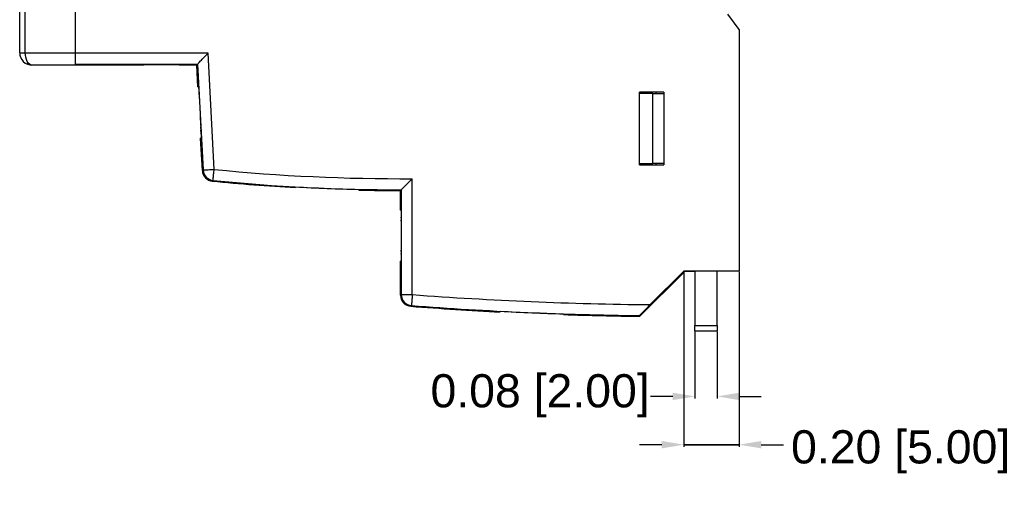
# Model space of a CAD drawing. Header units: millimetres. Extents: x 37 to 294, y 62 to 203.
# Tile 3 of 16: x 117 to 206, y 69 to 112. Entities that reach past the tile are written whole.
import ezdxf

# ---------------------------------------------------------------- set-up
doc = ezdxf.new("R2010")
doc.units = ezdxf.units.MM
doc.header["$MEASUREMENT"] = 0
doc.layers.get('0').update_dxf_attribs({"linetype": 'CONTINUOUS'})
doc.layers.get('Defpoints').update_dxf_attribs({"linetype": 'CONTINUOUS'})
doc.layers.add('View001', color=7, linetype='CONTINUOUS')
doc.styles.get("Standard").update_dxf_attribs({"font": 'arial.ttf'})
doc.dimstyles.get("Standard").update_dxf_attribs({"dimscale": 0, "dimtxt": 2.5, "dimasz": 2.5, "dimexe": 1.25, "dimexo": 0.625, "dimtad": 1, "dimdsep": 46, "dimtxsty": 'STANDARD', "dimcen": 2.5, "dimadec": 0, "dimazin": 0, "dimtfac": 1, "dimtmove": 0, "dimatfit": 3, "dimfxl": 1, "dimarcsym": 0})

# ---------------------------------------------------------------- blocks, each defined once
blk = doc.blocks.new('*D10')
at = {"color": 0, "linetype": 'ByBlock', "lineweight": -2}
for p, q in [((177.67, 84.181), (177.67, 78.15)), ((179.67, 84.181), (179.67, 78.15)), ((175.67, 78.33), (173.67, 78.33)), ((181.67, 78.33), (183.67, 78.33))]:
    blk.add_line(p, q, dxfattribs=at)
at = {"color": 0}
for points in [[(175.67, 77.997), (175.67, 78.663), (177.67, 78.33)], [(181.67, 78.663), (181.67, 77.997), (179.67, 78.33)]]:
    blk.add_solid(points, dxfattribs=at)
at = {"layer": 'Defpoints', "color": 0}
for p in [(177.67, 84.244), (179.67, 84.244), (177.67, 78.33)]:
    blk.add_point(p, dxfattribs=at)
at = {"color": 0, "linetype": 'ByBlock', "insert": (163.685, 78.387), "char_height": 3, "attachment_point": 5}
blk.add_mtext('\\A1;0.08 [2.00]', dxfattribs=at)
blk = doc.blocks.new('*D11')
at = {"color": 0, "linetype": 'ByBlock', "lineweight": -2}
for p, q in [((176.67, 89.594), (176.67, 73.785)), ((181.67, 89.594), (181.67, 73.785)), ((174.67, 73.965), (172.67, 73.965)), ((176.67, 73.965), (181.67, 73.965)), ((181.67, 73.965), (176.67, 73.965)), ((183.67, 73.965), (185.67, 73.965))]:
    blk.add_line(p, q, dxfattribs=at)
at = {"color": 0}
for points in [[(174.67, 73.631), (174.67, 74.298), (176.67, 73.965)], [(183.67, 74.298), (183.67, 73.631), (181.67, 73.965)]]:
    blk.add_solid(points, dxfattribs=at)
at = {"layer": 'Defpoints', "color": 0}
for p in [(176.67, 89.656), (181.67, 89.656), (181.67, 73.965)]:
    blk.add_point(p, dxfattribs=at)
at = {"color": 0, "linetype": 'ByBlock', "insert": (196.261, 73.318), "char_height": 3, "attachment_point": 5}
blk.add_mtext('\\A1;0.20 [5.00]', dxfattribs=at)

msp = doc.modelspace()

# ---------------------------------------------------------------- linework, layer by layer
at = {"layer": 'View001'}
for p, q in [((116.67, 109.398), (116.67, 151.698)), ((117.17, 109.398), (117.17, 151.698)), ((121.67, 151.731), (121.67, 109.366)), ((121.67, 151.698), (121.67, 109.398)), ((181.67, 111.495), (180.65, 112.898)), ((181.67, 111.501), (180.655, 112.898)), ((181.67, 111.501), (181.67, 111.495)), ((181.67, 111.495), (181.67, 89.656)), ((117.17, 109.398), (121.67, 109.398)), ((133.683, 109.366), (121.67, 109.366)), ((134.233, 98.858), (133.683, 109.366)), ((121.67, 108.298), (117.77, 108.298)), ((121.67, 108.366), (132.734, 108.366)), ((127.87, 108.298), (121.67, 108.298)), ((127.87, 108.298), (121.67, 108.298)), ((131.07, 108.325), (127.87, 108.325)), ((127.87, 108.325), (127.87, 108.298)), ((131.07, 108.325), (127.87, 108.325)), ((131.07, 108.298), (131.07, 108.325)), ((132.67, 108.298), (131.07, 108.298)), ((132.67, 108.298), (131.07, 108.298)), ((132.67, 108.298), (132.734, 108.366)), ((132.774, 106.31), (132.67, 108.298)), ((132.774, 106.31), (132.67, 108.298)), ((132.734, 108.366), (133.235, 98.806)), ((132.774, 106.31), (132.816, 106.31)), ((174.87, 105.833), (172.67, 105.833)), ((172.67, 99.283), (172.67, 105.833)), ((172.67, 105.833), (172.67, 105.733)), ((173.87, 105.733), (172.67, 105.733)), ((173.87, 105.733), (174.87, 105.733)), ((173.87, 99.383), (173.87, 105.733)), ((174.17, 105.733), (174.17, 105.833)), ((174.87, 105.833), (174.87, 99.283)), ((133.058, 101.687), (133.016, 101.687)), ((133.17, 98.744), (133.016, 101.687)), ((133.17, 98.744), (133.016, 101.687)), ((133.068, 100.961), (133.06, 100.961)), ((133.069, 100.958), (133.064, 100.957)), ((133.074, 100.855), (133.072, 100.855)), ((133.084, 100.676), (133.083, 100.65)), ((133.094, 100.958), (133.089, 100.957)), ((133.104, 100.625), (133.101, 100.624)), ((133.105, 100.599), (133.101, 100.624)), ((133.107, 100.957), (133.103, 100.957)), ((133.112, 100.634), (133.11, 100.634)), ((133.114, 100.684), (133.112, 100.684)), ((133.123, 100.671), (133.121, 100.671)), ((133.1, 100.233), (133.098, 100.233)), ((133.105, 100.266), (133.1, 100.266)), ((133.105, 100.126), (133.102, 100.125)), ((133.128, 99.84), (133.126, 99.84)), ((133.136, 100.394), (133.132, 100.394)), ((133.14, 100.286), (133.136, 100.286)), ((133.145, 99.938), (133.141, 99.937)), ((133.149, 100.164), (133.144, 100.163)), ((133.161, 99.779), (133.159, 99.779)), ((133.17, 99.775), (133.168, 99.775)), ((133.15, 99.396), (133.146, 99.395)), ((133.166, 99.447), (133.174, 99.447)), ((133.178, 99.369), (133.167, 99.368)), ((133.174, 99.447), (133.188, 99.191)), ((133.188, 99.191), (133.176, 99.191)), ((133.188, 99.191), (133.176, 99.191)), ((133.189, 99.396), (133.185, 99.395)), ((172.67, 99.383), (172.67, 99.283)), ((172.67, 99.383), (173.87, 99.383)), ((172.67, 99.283), (174.87, 99.283)), ((174.87, 99.383), (173.87, 99.383)), ((174.17, 99.283), (174.17, 99.383)), ((152.137, 87.537), (152.137, 98.019)), ((141.584, 97.214), (141.584, 97.281)), ((151.07, 97.016), (151.07, 96.948)), ((151.137, 97.016), (151.137, 87.537)), ((151.07, 95.176), (151.07, 96.948)), ((151.07, 95.176), (151.07, 96.948)), ((151.07, 95.176), (151.111, 95.176)), ((151.111, 90.554), (151.07, 90.554)), ((151.07, 87.475), (151.07, 90.554)), ((151.07, 87.475), (151.07, 90.554)), ((151.107, 90.054), (151.109, 90.054)), ((151.109, 90.054), (151.107, 90.054)), ((151.109, 90.054), (151.109, 88.054)), ((151.076, 88.99), (151.073, 88.99)), ((151.084, 89.826), (151.075, 89.826)), ((151.078, 89.098), (151.075, 89.098)), ((151.084, 89.823), (151.079, 89.823)), ((151.084, 89.131), (151.079, 89.131)), ((151.084, 89.72), (151.082, 89.72)), ((151.085, 89.541), (151.082, 89.515)), ((151.102, 89.317), (151.102, 89.554)), ((151.106, 89.554), (151.102, 89.554)), ((151.106, 88.054), (151.106, 89.612)), ((151.109, 89.612), (151.106, 89.612)), ((151.116, 89.549), (151.113, 89.549)), ((151.121, 89.151), (151.116, 89.151)), ((151.122, 89.823), (151.118, 89.823)), ((151.122, 89.259), (151.118, 89.259)), ((151.122, 89.028), (151.118, 89.028)), ((151.123, 89.536), (151.121, 89.536)), ((172.694, 85.573), (176.67, 89.548)), ((172.694, 85.573), (176.67, 89.548)), ((176.67, 89.656), (173.643, 86.63)), ((176.67, 89.548), (176.67, 89.656)), ((181.67, 89.656), (176.67, 89.656)), ((176.67, 89.656), (177.67, 89.656)), ((177.67, 89.656), (177.67, 84.744)), ((179.67, 84.744), (179.67, 89.656)), ((151.084, 88.259), (151.079, 88.259)), ((151.085, 88.704), (151.083, 88.704)), ((151.115, 88.643), (151.113, 88.643)), ((151.123, 88.259), (151.118, 88.259)), ((151.124, 88.639), (151.122, 88.639)), ((151.109, 88.054), (151.106, 88.054)), ((151.109, 88.054), (151.106, 88.054)), ((177.67, 84.744), (179.67, 84.744)), ((179.67, 84.244), (177.67, 84.244))]:
    msp.add_line(p, q, dxfattribs=at)
for centre, radius, start, end in [((151.07, 266.728), 168.712, -95.7272, -89.6374), ((151.07, 266.728), 169.712, -95.7272, -90), ((151.07, 266.728), 169.78, -95.7469, -93.2026), ((151.07, 266.728), 169.78, -95.7469, -93.2026), ((151.07, 266.728), 169.717, -93.2038, -91.2729), ((151.07, 266.728), 169.717, -93.2038, -91.2729), ((151.07, 266.728), 169.78, -91.2724, -90), ((151.07, 266.728), 169.78, -91.2724, -90), ((151.07, 266.728), 169.712, -90, -89.9771), ((176.67, 413.728), 327.112, -94.301, -90.5301), ((176.67, 413.728), 328.18, -94.312, -92.8968), ((176.67, 413.728), 328.18, -94.312, -92.8968), ((176.67, 413.728), 328.112, -94.301, -90.6991), ((176.67, 413.728), 328.117, -92.8973, -91.8985), ((176.67, 413.728), 328.18, -91.8981, -90.6942), ((176.67, 413.728), 328.18, -91.8981, -90.6942)]:
    msp.add_arc(centre, radius, start, end, dxfattribs=at)
for centre, major_axis, ratio, start_param, end_param in [((134.233, 98.858), (-0.69, 0.724), 0.999934, -5.4216, -4.00318), ((152.137, 87.537), (0.68, -0.733), 0.999929, 3.96456, 5.46022)]:
    msp.add_ellipse(centre, major_axis=major_axis, ratio=ratio, start_param=start_param, end_param=end_param, dxfattribs=at)
for points, degree, knots in [([(116.67, 109.398), (116.666, 109.141), (116.773, 108.836), (116.992, 108.621), (117.207, 108.402), (117.512, 108.295), (117.77, 108.298)], 3, [0, 0, 0, 0, 0.785398, 0.785398, 0.785398, 1.5708, 1.5708, 1.5708, 1.5708]), ([(116.67, 109.398), (116.67, 109.398), (116.723, 109.398), (116.816, 109.398), (116.909, 109.398), (117.038, 109.398), (117.17, 109.398)], 3, [1.5708, 1.5708, 1.5708, 1.5708, 2.35619, 2.35619, 2.35619, 3.14159, 3.14159, 3.14159, 3.14159]), ([(117.769, 108.298), (117.628, 108.295), (117.462, 108.402), (117.345, 108.621), (117.226, 108.836), (117.168, 109.141), (117.17, 109.398)], 3, [4.7133, 4.7133, 4.7133, 4.7133, 5.49824, 5.49824, 5.49824, 6.28319, 6.28319, 6.28319, 6.28319]), ([(121.67, 109.398), (121.67, 109.212), (121.67, 109.035), (121.67, 108.919), (121.67, 108.813), (121.67, 108.763), (121.67, 108.713), (121.67, 108.667), (121.67, 108.621), (121.67, 108.58), (121.67, 108.538), (121.67, 108.503), (121.67, 108.467), (121.67, 108.437), (121.67, 108.407), (121.67, 108.384), (121.67, 108.36), (121.67, 108.343), (121.67, 108.326), (121.67, 108.316), (121.67, 108.305), (121.67, 108.302), (121.67, 108.298)], 2, [3.14159, 3.14159, 3.14159, 3.47819, 3.47819, 3.70259, 3.70259, 3.81479, 3.81479, 3.92699, 3.92699, 4.03919, 4.03919, 4.15139, 4.15139, 4.26359, 4.26359, 4.37579, 4.37579, 4.48799, 4.48799, 4.60019, 4.60019, 4.71239, 4.71239, 4.71239]), ([(132.734, 108.366), (132.733, 108.365), (132.826, 108.464), (133.015, 108.662), (133.2, 108.857), (133.461, 109.133), (133.683, 109.366)], 3, [3.15032, 3.15032, 3.15032, 3.15032, 3.93135, 3.93135, 3.93135, 4.71239, 4.71239, 4.71239, 4.71239]), ([(132.816, 106.31), (132.819, 106.309), (132.828, 106.218), (132.852, 105.848), (132.864, 105.662), (132.879, 105.408), (132.898, 105.086), (132.916, 104.767), (132.937, 104.384), (132.957, 103.998), (132.977, 103.613), (132.996, 103.23), (133.012, 102.911), (133.027, 102.589), (133.038, 102.335), (133.046, 102.149), (133.061, 101.779), (133.061, 101.688), (133.058, 101.687)], 3, [0.165227, 0.165227, 0.165227, 0.165227, 0.950625, 0.950625, 0.950625, 1.34332, 1.34332, 1.34332, 1.73602, 1.73602, 1.73602, 2.12872, 2.12872, 2.12872, 2.52142, 2.52142, 2.52142, 3.30682, 3.30682, 3.30682, 3.30682]), ([(133.052, 101.188), (133.053, 101.189), (133.057, 101.148), (133.063, 101.052), (133.069, 100.957), (133.077, 100.817), (133.084, 100.676)], 3, [0, 0, 0, 0, 0.498497, 0.498497, 0.498497, 1, 1, 1, 1]), ([(133.06, 100.961), (133.055, 101.072), (133.053, 101.131), (133.051, 101.19), (133.052, 101.188)], 2, [0, 0, 0, 0.488104, 0.488104, 1, 1, 1]), ([(133.102, 100.125), (133.094, 100.275), (133.086, 100.422), (133.079, 100.568), (133.072, 100.709), (133.065, 100.849), (133.06, 100.961)], 3, [0, 0, 0, 0, 0.506048, 0.506048, 0.506048, 1, 1, 1, 1]), ([(133.065, 100.898), (133.069, 100.822), (133.074, 100.71), (133.08, 100.592), (133.086, 100.474), (133.092, 100.354), (133.098, 100.233)], 3, [0, 0, 0, 0, 0.50648, 0.50648, 0.50648, 1, 1, 1, 1]), ([(133.101, 100.624), (133.093, 100.78), (133.085, 100.94), (133.081, 101.044), (133.077, 101.151), (133.076, 101.188), (133.077, 101.188)], 3, [0, 0, 0, 0, 0.495777, 0.495777, 0.495777, 1, 1, 1, 1]), ([(133.077, 101.188), (133.079, 101.189), (133.083, 101.145), (133.09, 101.029), (133.096, 100.929), (133.104, 100.783), (133.112, 100.636)], 3, [0, 0, 0, 0, 0.526587, 0.526587, 0.526587, 1, 1, 1, 1]), ([(133.112, 100.684), (133.105, 100.818), (133.099, 100.952), (133.095, 101.042), (133.09, 101.147), (133.089, 101.189), (133.091, 101.188)], 3, [0, 0, 0, 0, 0.475088, 0.475088, 0.475088, 1, 1, 1, 1]), ([(133.11, 100.634), (133.105, 100.721), (133.1, 100.806), (133.097, 100.864), (133.093, 100.931), (133.09, 100.958), (133.089, 100.957)], 3, [0, 0, 0, 0, 0.474989, 0.474989, 0.474989, 1, 1, 1, 1]), ([(133.089, 100.957), (133.089, 100.958), (133.089, 100.931), (133.092, 100.862), (133.095, 100.797), (133.1, 100.695), (133.105, 100.599)], 3, [0, 0, 0, 0, 0.504704, 0.504704, 0.504704, 1, 1, 1, 1]), ([(133.091, 101.188), (133.092, 101.189), (133.096, 101.145), (133.102, 101.039), (133.108, 100.947), (133.115, 100.813), (133.122, 100.678)], 3, [0, 0, 0, 0, 0.525016, 0.525016, 0.525016, 1, 1, 1, 1]), ([(133.103, 100.957), (133.102, 100.958), (133.102, 100.941), (133.104, 100.895), (133.106, 100.845), (133.11, 100.765), (133.115, 100.683)], 3, [0, 0, 0, 0, 0.47282, 0.47282, 0.47282, 1, 1, 1, 1]), ([(133.121, 100.671), (133.117, 100.746), (133.112, 100.822), (133.109, 100.875), (133.105, 100.935), (133.103, 100.958), (133.103, 100.957)], 3, [0, 0, 0, 0, 0.477289, 0.477289, 0.477289, 1, 1, 1, 1]), ([(133.141, 99.937), (133.136, 100.074), (133.129, 100.226), (133.122, 100.39), (133.11, 100.634)], 2, [0, 0, 0, 0.474273, 0.474273, 1, 1, 1]), ([(133.136, 100.286), (133.133, 100.317), (133.13, 100.365), (133.126, 100.442), (133.121, 100.514), (133.117, 100.595), (133.112, 100.684)], 3, [0, 0, 0, 0, 0.521669, 0.521669, 0.521669, 1, 1, 1, 1]), ([(133.112, 100.636), (133.121, 100.459), (133.129, 100.292), (133.135, 100.16), (133.141, 100.033), (133.145, 99.925), (133.15, 99.817)], 3, [0, 0, 0, 0, 0.51396, 0.51396, 0.51396, 1, 1, 1, 1]), ([(133.115, 100.683), (133.118, 100.607), (133.123, 100.529), (133.126, 100.475), (133.13, 100.414), (133.132, 100.393), (133.132, 100.394)], 3, [0, 0, 0, 0, 0.477104, 0.477104, 0.477104, 1, 1, 1, 1]), ([(133.132, 100.394), (133.133, 100.394), (133.133, 100.409), (133.131, 100.456), (133.129, 100.507), (133.125, 100.589), (133.121, 100.671)], 3, [0, 0, 0, 0, 0.470519, 0.470519, 0.470519, 1, 1, 1, 1]), ([(133.122, 100.678), (133.129, 100.547), (133.134, 100.441), (133.139, 100.331), (133.14, 100.286)], 2, [0, 0, 0, 0.477919, 0.477919, 1, 1, 1]), ([(133.098, 100.233), (133.094, 100.315), (133.091, 100.387), (133.09, 100.432), (133.088, 100.474), (133.088, 100.496), (133.089, 100.496)], 3, [0, 0, 0, 0, 0.51546, 0.51546, 0.51546, 1, 1, 1, 1]), ([(133.089, 100.496), (133.089, 100.497), (133.091, 100.482), (133.093, 100.451), (133.095, 100.419), (133.098, 100.373), (133.102, 100.316), (133.109, 100.193), (133.119, 100.018), (133.128, 99.848)], 3, [0, 0, 0, 0, 0.238159, 0.238159, 0.238159, 0.478393, 0.478393, 0.478393, 1, 1, 1, 1]), ([(133.1, 100.266), (133.099, 100.266), (133.1, 100.229), (133.103, 100.152), (133.107, 100.077), (133.112, 99.964), (133.118, 99.853)], 3, [0, 0, 0, 0, 0.493483, 0.493483, 0.493483, 1, 1, 1, 1]), ([(133.126, 99.84), (133.12, 99.952), (133.114, 100.07), (133.109, 100.152), (133.104, 100.233), (133.101, 100.267), (133.1, 100.266)], 3, [0, 0, 0, 0, 0.509429, 0.509429, 0.509429, 1, 1, 1, 1]), ([(133.158, 99.165), (133.157, 99.163), (133.155, 99.193), (133.15, 99.252), (133.147, 99.302), (133.143, 99.368), (133.138, 99.449), (133.127, 99.649), (133.114, 99.894), (133.102, 100.125)], 3, [0, 0, 0, 0, 0.265146, 0.265146, 0.265146, 0.479276, 0.479276, 0.479276, 1, 1, 1, 1]), ([(133.118, 99.853), (133.124, 99.734), (133.131, 99.614), (133.136, 99.524), (133.142, 99.437), (133.145, 99.394), (133.146, 99.395)], 3, [0, 0, 0, 0, 0.513673, 0.513673, 0.513673, 1, 1, 1, 1]), ([(133.146, 99.395), (133.147, 99.394), (133.146, 99.434), (133.142, 99.515), (133.138, 99.602), (133.132, 99.724), (133.126, 99.84)], 3, [0, 0, 0, 0, 0.475258, 0.475258, 0.475258, 1, 1, 1, 1]), ([(133.128, 99.848), (133.137, 99.67), (133.146, 99.49), (133.152, 99.356), (133.158, 99.23), (133.16, 99.162), (133.158, 99.165)], 3, [0, 0, 0, 0, 0.514171, 0.514171, 0.514171, 1, 1, 1, 1]), ([(133.159, 99.779), (133.153, 99.894), (133.147, 100.013), (133.143, 100.106), (133.138, 100.198), (133.136, 100.258), (133.136, 100.286)], 3, [0, 0, 0, 0, 0.506051, 0.506051, 0.506051, 1, 1, 1, 1]), ([(133.14, 100.286), (133.143, 100.251), (133.147, 100.186), (133.153, 100.092), (133.158, 99.999), (133.165, 99.885), (133.171, 99.772)], 3, [0, 0, 0, 0, 0.503802, 0.503802, 0.503802, 1, 1, 1, 1]), ([(133.167, 99.368), (133.159, 99.539), (133.153, 99.675), (133.146, 99.82), (133.141, 99.937)], 2, [0, 0, 0, 0.480675, 0.480675, 1, 1, 1]), ([(133.144, 100.163), (133.143, 100.167), (133.144, 100.131), (133.148, 100.055), (133.151, 99.983), (133.156, 99.882), (133.161, 99.783)], 3, [0, 0, 0, 0, 0.508358, 0.508358, 0.508358, 1, 1, 1, 1]), ([(133.168, 99.775), (133.163, 99.877), (133.157, 99.981), (133.153, 100.054), (133.148, 100.13), (133.145, 100.167), (133.144, 100.163)], 3, [0, 0, 0, 0, 0.492851, 0.492851, 0.492851, 1, 1, 1, 1]), ([(133.15, 99.817), (133.154, 99.728), (133.157, 99.639), (133.161, 99.555), (133.166, 99.447)], 2, [0, 0, 0, 0.511484, 0.511484, 1, 1, 1]), ([(133.197, 99.165), (133.195, 99.163), (133.191, 99.218), (133.183, 99.341), (133.177, 99.454), (133.167, 99.617), (133.159, 99.779)], 3, [0, 0, 0, 0, 0.512347, 0.512347, 0.512347, 1, 1, 1, 1]), ([(133.161, 99.783), (133.166, 99.685), (133.172, 99.581), (133.176, 99.508), (133.181, 99.433), (133.184, 99.396), (133.185, 99.395)], 3, [0, 0, 0, 0, 0.483351, 0.483351, 0.483351, 1, 1, 1, 1]), ([(133.185, 99.395), (133.186, 99.394), (133.185, 99.426), (133.181, 99.503), (133.178, 99.575), (133.173, 99.676), (133.168, 99.775)], 3, [0, 0, 0, 0, 0.509049, 0.509049, 0.509049, 1, 1, 1, 1]), ([(133.171, 99.772), (133.179, 99.612), (133.187, 99.451), (133.192, 99.34), (133.197, 99.217), (133.198, 99.163), (133.197, 99.165)], 3, [0, 0, 0, 0, 0.4849, 0.4849, 0.4849, 1, 1, 1, 1]), ([(133.235, 98.806), (133.237, 98.806), (133.24, 98.806), (133.242, 98.806), (133.248, 98.807), (133.255, 98.807), (133.261, 98.807), (133.272, 98.808), (133.283, 98.808), (133.293, 98.809), (133.308, 98.81), (133.322, 98.811), (133.336, 98.811), (133.355, 98.812), (133.373, 98.813), (133.391, 98.814), (133.412, 98.815), (133.434, 98.816), (133.456, 98.817), (133.481, 98.819), (133.505, 98.82), (133.53, 98.821), (133.558, 98.823), (133.586, 98.824), (133.614, 98.826), (133.673, 98.829), (133.736, 98.832), (133.802, 98.836), (133.937, 98.843), (134.085, 98.85), (134.233, 98.858)], 3, [0.008727, 0.008727, 0.008727, 0.008727, 0.120303, 0.120303, 0.120303, 0.231879, 0.231879, 0.231879, 0.343456, 0.343456, 0.343456, 0.455032, 0.455032, 0.455032, 0.566609, 0.566609, 0.566609, 0.678185, 0.678185, 0.678185, 0.789761, 0.789761, 0.789761, 0.901338, 0.901338, 0.901338, 1.12449, 1.12449, 1.12449, 1.5708, 1.5708, 1.5708, 1.5708]), ([(134.134, 97.863), (134.134, 97.866), (134.134, 97.868), (134.134, 97.871), (134.135, 97.877), (134.136, 97.883), (134.136, 97.89), (134.137, 97.9), (134.138, 97.911), (134.139, 97.921), (134.141, 97.936), (134.142, 97.95), (134.144, 97.965), (134.146, 97.983), (134.147, 98.001), (134.149, 98.019), (134.151, 98.04), (134.154, 98.062), (134.156, 98.084), (134.158, 98.108), (134.161, 98.133), (134.163, 98.158), (134.166, 98.186), (134.169, 98.213), (134.171, 98.241), (134.177, 98.3), (134.184, 98.363), (134.19, 98.429), (134.204, 98.563), (134.219, 98.71), (134.233, 98.858)], 3, [3.15032, 3.15032, 3.15032, 3.15032, 3.2619, 3.2619, 3.2619, 3.37347, 3.37347, 3.37347, 3.48505, 3.48505, 3.48505, 3.59662, 3.59662, 3.59662, 3.7082, 3.7082, 3.7082, 3.81978, 3.81978, 3.81978, 3.93135, 3.93135, 3.93135, 4.04293, 4.04293, 4.04293, 4.26608, 4.26608, 4.26608, 4.71239, 4.71239, 4.71239, 4.71239]), ([(133.17, 98.744), (133.182, 98.508), (133.281, 98.278), (133.445, 98.107), (133.609, 97.935), (133.831, 97.826), (134.069, 97.802)], 3, [0, 0, 0, 0, 0.000705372, 0.000705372, 0.000705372, 0.00141074, 0.00141074, 0.00141074, 0.00141074]), ([(133.17, 98.744), (133.182, 98.508), (133.281, 98.278), (133.445, 98.107), (133.609, 97.935), (133.831, 97.826), (134.069, 97.802)], 3, [0, 0, 0, 0, 0.000705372, 0.000705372, 0.000705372, 0.00141074, 0.00141074, 0.00141074, 0.00141074]), ([(151.137, 97.016), (151.14, 97.019), (151.303, 97.182), (151.495, 97.375), (151.688, 97.567), (151.915, 97.796), (152.137, 98.019)], 3, [0, 0, 0, 0, 0.000947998, 0.000947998, 0.000947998, 0.001896, 0.001896, 0.001896, 0.001896]), ([(151.111, 95.176), (151.115, 95.176), (151.119, 95.085), (151.124, 94.714), (151.126, 94.529), (151.128, 94.275), (151.129, 93.953), (151.131, 93.634), (151.132, 93.251), (151.132, 92.865), (151.132, 92.479), (151.131, 92.097), (151.129, 91.777), (151.128, 91.455), (151.126, 91.201), (151.124, 91.016), (151.119, 90.645), (151.115, 90.554), (151.111, 90.554)], 3, [1.5708, 1.5708, 1.5708, 1.5708, 2.35619, 2.35619, 2.35619, 2.74889, 2.74889, 2.74889, 3.14159, 3.14159, 3.14159, 3.53429, 3.53429, 3.53429, 3.92699, 3.92699, 3.92699, 4.71239, 4.71239, 4.71239, 4.71239]), ([(151.075, 89.826), (151.076, 89.938), (151.077, 89.997), (151.078, 90.056), (151.08, 90.054)], 2, [0, 0, 0, 0.488104, 0.488104, 1, 1, 1]), ([(151.08, 90.054), (151.081, 90.055), (151.082, 90.014), (151.083, 89.917), (151.084, 89.823), (151.085, 89.682), (151.085, 89.541)], 3, [0, 0, 0, 0, 0.498497, 0.498497, 0.498497, 1, 1, 1, 1]), ([(151.102, 89.554), (151.104, 89.645), (151.105, 89.788), (151.107, 89.902), (151.107, 90.054)], 2, [0, 0, 0, 0.551215, 0.551215, 1, 1, 1]), ([(151.113, 89.549), (151.113, 89.683), (151.114, 89.818), (151.115, 89.908), (151.116, 90.013), (151.117, 90.055), (151.118, 90.054)], 3, [0, 0, 0, 0, 0.475088, 0.475088, 0.475088, 1, 1, 1, 1]), ([(151.118, 90.054), (151.119, 90.055), (151.121, 90.011), (151.122, 89.905), (151.123, 89.813), (151.123, 89.679), (151.123, 89.543)], 3, [0, 0, 0, 0, 0.525016, 0.525016, 0.525016, 1, 1, 1, 1]), ([(151.073, 88.99), (151.073, 89.139), (151.073, 89.287), (151.074, 89.433), (151.074, 89.574), (151.074, 89.714), (151.075, 89.826)], 3, [0, 0, 0, 0, 0.506048, 0.506048, 0.506048, 1, 1, 1, 1]), ([(151.079, 88.028), (151.078, 88.027), (151.077, 88.056), (151.076, 88.115), (151.076, 88.165), (151.075, 88.231), (151.075, 88.312), (151.073, 88.513), (151.073, 88.758), (151.073, 88.99)], 3, [0, 0, 0, 0, 0.265146, 0.265146, 0.265146, 0.479276, 0.479276, 0.479276, 1, 1, 1, 1]), ([(151.078, 89.764), (151.077, 89.688), (151.076, 89.575), (151.076, 89.457), (151.076, 89.339), (151.075, 89.219), (151.075, 89.098)], 3, [0, 0, 0, 0, 0.50648, 0.50648, 0.50648, 1, 1, 1, 1]), ([(151.075, 89.098), (151.076, 89.18), (151.077, 89.252), (151.077, 89.296), (151.078, 89.339), (151.079, 89.361), (151.08, 89.361)], 3, [0, 0, 0, 0, 0.51546, 0.51546, 0.51546, 1, 1, 1, 1]), ([(151.079, 89.131), (151.078, 89.131), (151.077, 89.093), (151.077, 89.017), (151.076, 88.941), (151.075, 88.828), (151.075, 88.718)], 3, [0, 0, 0, 0, 0.493483, 0.493483, 0.493483, 1, 1, 1, 1]), ([(151.083, 88.704), (151.083, 88.816), (151.082, 88.934), (151.082, 89.017), (151.081, 89.098), (151.08, 89.132), (151.079, 89.131)], 3, [0, 0, 0, 0, 0.509429, 0.509429, 0.509429, 1, 1, 1, 1]), ([(151.08, 89.361), (151.08, 89.362), (151.081, 89.347), (151.082, 89.316), (151.082, 89.284), (151.083, 89.238), (151.083, 89.18), (151.084, 89.057), (151.085, 88.882), (151.085, 88.712)], 3, [0, 0, 0, 0, 0.238159, 0.238159, 0.238159, 0.478393, 0.478393, 0.478393, 1, 1, 1, 1]), ([(151.106, 89.612), (151.106, 89.515), (151.104, 89.444), (151.103, 89.369), (151.102, 89.317)], 2, [0, 0, 0, 0.502156, 0.502156, 1, 1, 1]), ([(151.116, 89.151), (151.115, 89.182), (151.114, 89.23), (151.114, 89.307), (151.114, 89.379), (151.113, 89.46), (151.113, 89.549)], 3, [0, 0, 0, 0, 0.521669, 0.521669, 0.521669, 1, 1, 1, 1]), ([(151.113, 88.643), (151.113, 88.758), (151.113, 88.877), (151.113, 88.971), (151.114, 89.063), (151.115, 89.123), (151.116, 89.151)], 3, [0, 0, 0, 0, 0.506051, 0.506051, 0.506051, 1, 1, 1, 1]), ([(151.118, 89.028), (151.117, 89.031), (151.116, 88.995), (151.116, 88.919), (151.115, 88.847), (151.115, 88.746), (151.115, 88.647)], 3, [0, 0, 0, 0, 0.508358, 0.508358, 0.508358, 1, 1, 1, 1]), ([(151.118, 89.823), (151.118, 89.823), (151.117, 89.807), (151.116, 89.761), (151.116, 89.71), (151.116, 89.63), (151.116, 89.548)], 3, [0, 0, 0, 0, 0.47282, 0.47282, 0.47282, 1, 1, 1, 1]), ([(151.116, 89.548), (151.116, 89.472), (151.116, 89.394), (151.116, 89.34), (151.117, 89.279), (151.118, 89.258), (151.118, 89.259)], 3, [0, 0, 0, 0, 0.477104, 0.477104, 0.477104, 1, 1, 1, 1]), ([(151.121, 89.536), (151.121, 89.612), (151.121, 89.687), (151.12, 89.74), (151.12, 89.8), (151.119, 89.824), (151.118, 89.823)], 3, [0, 0, 0, 0, 0.477289, 0.477289, 0.477289, 1, 1, 1, 1]), ([(151.118, 89.259), (151.119, 89.259), (151.12, 89.274), (151.12, 89.32), (151.121, 89.372), (151.121, 89.454), (151.121, 89.536)], 3, [0, 0, 0, 0, 0.470519, 0.470519, 0.470519, 1, 1, 1, 1]), ([(151.122, 88.639), (151.122, 88.741), (151.121, 88.845), (151.121, 88.918), (151.12, 88.995), (151.119, 89.031), (151.118, 89.028)], 3, [0, 0, 0, 0, 0.492851, 0.492851, 0.492851, 1, 1, 1, 1]), ([(151.123, 89.543), (151.123, 89.412), (151.123, 89.306), (151.122, 89.195), (151.121, 89.151)], 2, [0, 0, 0, 0.477919, 0.477919, 1, 1, 1]), ([(151.121, 89.151), (151.122, 89.116), (151.122, 89.051), (151.123, 88.956), (151.124, 88.864), (151.124, 88.749), (151.124, 88.636)], 3, [0, 0, 0, 0, 0.503802, 0.503802, 0.503802, 1, 1, 1, 1]), ([(151.075, 88.718), (151.075, 88.598), (151.076, 88.478), (151.077, 88.388), (151.077, 88.301), (151.078, 88.258), (151.079, 88.259)], 3, [0, 0, 0, 0, 0.513673, 0.513673, 0.513673, 1, 1, 1, 1]), ([(151.085, 88.712), (151.085, 88.534), (151.084, 88.353), (151.083, 88.219), (151.082, 88.093), (151.081, 88.025), (151.079, 88.028)], 3, [0, 0, 0, 0, 0.514171, 0.514171, 0.514171, 1, 1, 1, 1]), ([(151.079, 88.259), (151.08, 88.258), (151.081, 88.297), (151.082, 88.379), (151.082, 88.466), (151.083, 88.588), (151.083, 88.704)], 3, [0, 0, 0, 0, 0.475258, 0.475258, 0.475258, 1, 1, 1, 1]), ([(151.118, 88.028), (151.117, 88.026), (151.115, 88.081), (151.114, 88.204), (151.113, 88.317), (151.113, 88.481), (151.113, 88.643)], 3, [0, 0, 0, 0, 0.512347, 0.512347, 0.512347, 1, 1, 1, 1]), ([(151.115, 88.647), (151.115, 88.549), (151.115, 88.445), (151.116, 88.371), (151.116, 88.297), (151.117, 88.259), (151.118, 88.259)], 3, [0, 0, 0, 0, 0.483351, 0.483351, 0.483351, 1, 1, 1, 1]), ([(151.118, 88.259), (151.119, 88.257), (151.12, 88.289), (151.121, 88.367), (151.121, 88.438), (151.122, 88.54), (151.122, 88.639)], 3, [0, 0, 0, 0, 0.509049, 0.509049, 0.509049, 1, 1, 1, 1]), ([(151.124, 88.636), (151.124, 88.475), (151.123, 88.315), (151.122, 88.204), (151.121, 88.08), (151.12, 88.026), (151.118, 88.028)], 3, [0, 0, 0, 0, 0.4849, 0.4849, 0.4849, 1, 1, 1, 1]), ([(151.07, 87.475), (151.068, 87.225), (151.166, 86.977), (151.336, 86.795), (151.505, 86.612), (151.744, 86.496), (151.994, 86.477)], 3, [0, 0, 0, 0, 0.000743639, 0.000743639, 0.000743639, 0.00148728, 0.00148728, 0.00148728, 0.00148728]), ([(151.07, 87.475), (151.068, 87.225), (151.166, 86.977), (151.336, 86.795), (151.505, 86.612), (151.744, 86.496), (151.994, 86.477)], 3, [0, 0, 0, 0, 0.000743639, 0.000743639, 0.000743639, 0.00148728, 0.00148728, 0.00148728, 0.00148728]), ([(151.137, 87.537), (151.14, 87.537), (151.142, 87.537), (151.144, 87.537), (151.151, 87.537), (151.157, 87.537), (151.164, 87.537), (151.175, 87.537), (151.185, 87.537), (151.196, 87.537), (151.21, 87.537), (151.224, 87.537), (151.239, 87.537), (151.257, 87.537), (151.275, 87.537), (151.293, 87.537), (151.315, 87.537), (151.337, 87.537), (151.358, 87.537), (151.383, 87.537), (151.408, 87.537), (151.433, 87.537), (151.461, 87.537), (151.489, 87.537), (151.517, 87.537), (151.576, 87.537), (151.639, 87.537), (151.706, 87.537), (151.841, 87.537), (151.988, 87.537), (152.137, 87.537)], 3, [1.57952, 1.57952, 1.57952, 1.57952, 1.6911, 1.6911, 1.6911, 1.80268, 1.80268, 1.80268, 1.91425, 1.91425, 1.91425, 2.02583, 2.02583, 2.02583, 2.13741, 2.13741, 2.13741, 2.24898, 2.24898, 2.24898, 2.36056, 2.36056, 2.36056, 2.47213, 2.47213, 2.47213, 2.69529, 2.69529, 2.69529, 3.14159, 3.14159, 3.14159, 3.14159]), ([(152.137, 87.537), (152.125, 87.369), (152.113, 87.21), (152.105, 87.105), (152.097, 87.009), (152.09, 86.916), (152.084, 86.835), (152.082, 86.798), (152.079, 86.761), (152.076, 86.728), (152.074, 86.696), (152.072, 86.669), (152.07, 86.642), (152.068, 86.62), (152.067, 86.598), (152.065, 86.583), (152.064, 86.567), (152.063, 86.557), (152.063, 86.547), (152.062, 86.544), (152.062, 86.54)], 2, [1.5708, 1.5708, 1.5708, 1.90553, 1.90553, 2.12868, 2.12868, 2.35183, 2.35183, 2.46341, 2.46341, 2.57498, 2.57498, 2.68656, 2.68656, 2.79814, 2.79814, 2.90971, 2.90971, 3.02129, 3.02129, 3.13287, 3.13287, 3.13287]), ([(172.666, 85.641), (172.664, 85.643), (172.82, 85.802), (173.009, 85.993), (173.198, 86.184), (173.422, 86.408), (173.643, 86.63)], 3, [0, 0, 0, 0, 0.000938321, 0.000938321, 0.000938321, 0.00187664, 0.00187664, 0.00187664, 0.00187664]), ([(177.67, 84.244), (177.67, 84.245), (177.67, 84.298), (177.67, 84.391), (177.67, 84.484), (177.67, 84.613), (177.67, 84.744)], 3, [0, 0, 0, 0, 0.785398, 0.785398, 0.785398, 1.5708, 1.5708, 1.5708, 1.5708]), ([(179.67, 84.744), (179.67, 84.613), (179.67, 84.484), (179.67, 84.391), (179.67, 84.298), (179.67, 84.245), (179.67, 84.244)], 3, [3.14159, 3.14159, 3.14159, 3.14159, 3.92699, 3.92699, 3.92699, 4.71239, 4.71239, 4.71239, 4.71239])]:
    msp.add_open_spline(points, degree=degree, knots=knots, dxfattribs=at)
for points, degree in [([(117.769, 108.298), (117.77, 108.298)], 1), ([(117.77, 108.298), (117.769, 108.298)], 1), ([(132.842, 106.006), (132.842, 106.007)], 1), ([(133.028, 102.556), (133.022, 102.701)], 1), ([(133.039, 102.315), (133.035, 102.396)], 1), ([(133.072, 100.855), (133.065, 100.958), (133.064, 100.957)], 2), ([(133.064, 100.957), (133.063, 100.957), (133.065, 100.898)], 2), ([(133.083, 100.65), (133.079, 100.723), (133.075, 100.798), (133.072, 100.855)], 3), ([(133.176, 99.191), (133.171, 99.282), (133.167, 99.368)], 2), ([(133.235, 98.806), (133.17, 98.744)], 1), ([(134.069, 97.802), (134.134, 97.863)], 1), ([(141.584, 97.214), (141.584, 97.277)], 1), ([(147.299, 97.054), (147.299, 96.99)], 1), ([(151.137, 97.016), (151.07, 96.948)], 1), ([(151.126, 94.468), (151.125, 94.549)], 1), ([(151.128, 94.162), (151.127, 94.307)], 1), ([(151.125, 91.181), (151.126, 91.262)], 1), ([(151.127, 91.423), (151.128, 91.568)], 1), ([(151.079, 89.823), (151.078, 89.823), (151.078, 89.764)], 2), ([(151.082, 89.72), (151.081, 89.823), (151.079, 89.823)], 2), ([(151.082, 89.515), (151.082, 89.588), (151.082, 89.663), (151.082, 89.72)], 3), ([(151.137, 87.537), (151.07, 87.475)], 1), ([(151.994, 86.477), (152.062, 86.54)], 1), ([(160.084, 85.968), (160.084, 86.031)], 1), ([(165.799, 85.792), (165.799, 85.728)], 1), ([(172.666, 85.641), (172.694, 85.573)], 1)]:
    msp.add_open_spline(points, degree=degree, dxfattribs=at)

# ---------------------------------------------------------------- dimensions: what is measured, and where the dimension line sits
at = {"linetype": 'ByBlock'}
dim = msp.add_linear_dim(base=(181.67, 73.965), p1=(176.67, 89.656), p2=(181.67, 89.656), dimstyle='STANDARD', override={"dimscale": 1, "dimtxt": 3, "dimasz": 2, "dimexe": 0.18, "dimexo": 0.0625, "dimgap": 0.09, "dimtad": 0, "dimtih": 1, "dimtoh": 1, "dimlfac": 0.03937, "dimzin": 0, "dimcen": 0.09, "dimtdec": 4, "dimtofl": 0, "dimtmove": 2, "dimtolj": 1, "dimtzin": 0}, dxfattribs=at)
dim.commit()
dim.dimension.update_dxf_attribs({"geometry": '*D11', "text_midpoint": (196.261, 73.318), "dimtype": 160})
dim = msp.add_linear_dim(base=(177.67, 78.33), p1=(179.67, 84.244), p2=(177.67, 84.244), angle=180, dimstyle='STANDARD', override={"dimscale": 1, "dimtxt": 3, "dimasz": 2, "dimexe": 0.18, "dimexo": 0.0625, "dimgap": 0.09, "dimtad": 0, "dimtih": 1, "dimtoh": 1, "dimlfac": 0.03937, "dimzin": 0, "dimcen": 0.09, "dimtdec": 4, "dimtofl": 0, "dimtmove": 2, "dimtolj": 1, "dimtzin": 0}, dxfattribs=at)
dim.commit()
dim.dimension.update_dxf_attribs({"geometry": '*D10', "text_midpoint": (163.685, 78.387), "dimtype": 161})

doc.saveas('drawing.dxf')
